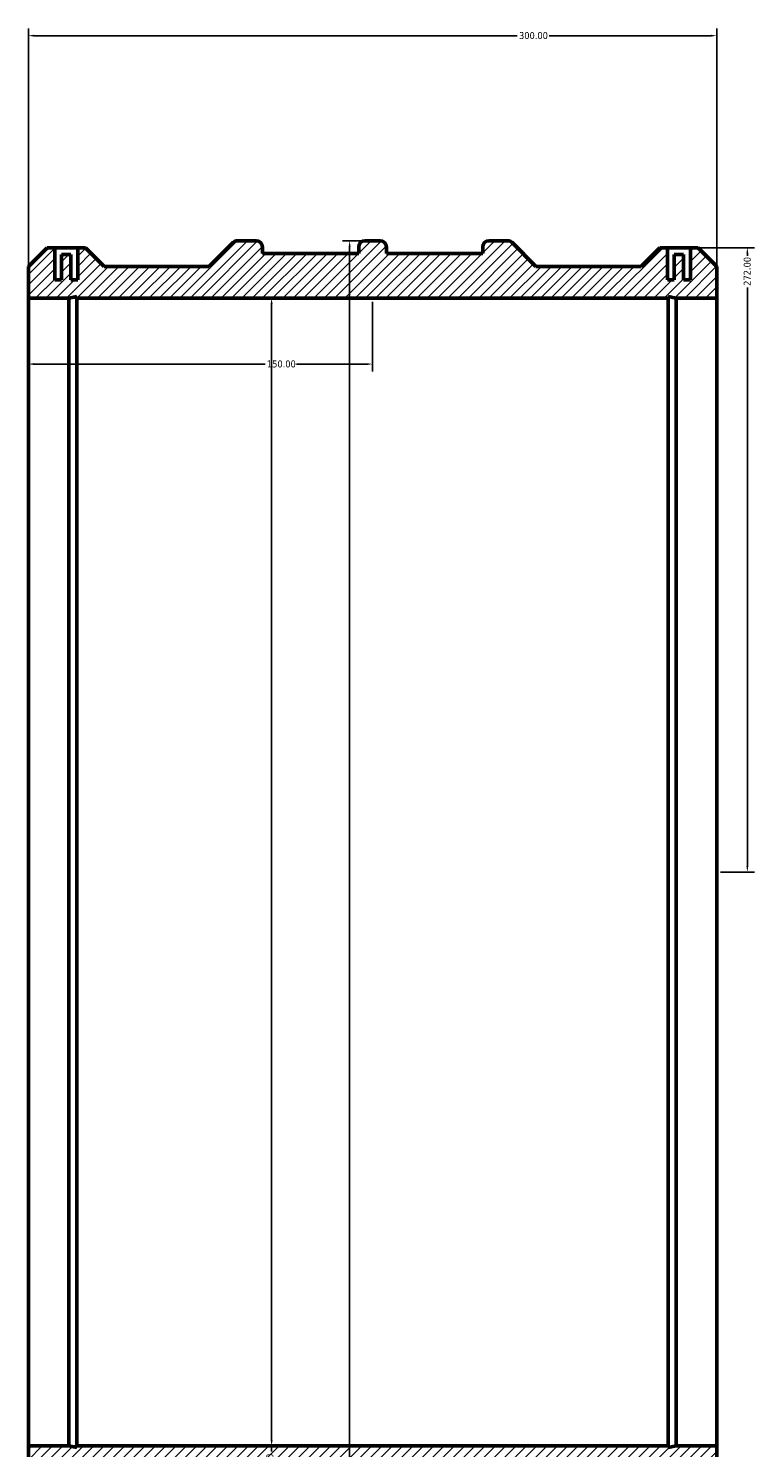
# Model space of a CAD drawing. Header units: millimetres. Extents: x -656 to 1762, y -2121 to 2259.
# Tile 2 of 7: x 374 to 691, y -1812 to -1194. Entities that reach past the tile are written whole.
import ezdxf

# ---------------------------------------------------------------- set-up
doc = ezdxf.new("R2010")
doc.units = ezdxf.units.MM
for name, color, linetype, lineweight in [('Dimension (ANSI)', 7, 'Continuous', 25), ('Hatch (ANSI)', 7, 'Continuous', 18), ('Visible (ANSI)', 7, 'Continuous', 50)]:
    doc.layers.add(name, color=color, linetype=linetype, lineweight=lineweight)
doc.styles.add('Note Text (ANSI)', font='tahoma.ttf')
doc.dimstyles.new('Default - mm (ANSI)', dxfattribs={"dimtxt": 3.048, "dimasz": 2.5, "dimexe": 3.175, "dimexo": 1.6002, "dimgap": 0.8, "dimtad": 0, "dimtoh": 1, "dimrnd": 1e-08, "dimzin": 4, "dimdsep": 46, "dimtxsty": 'Note Text (ANSI)', "dimcen": 0.09, "dimdle": 10, "dimclrd": 256, "dimclre": 256, "dimclrt": 230, "dimadec": 1, "dimazin": 1, "dimtfac": 1, "dimtofl": 0, "dimtmove": 0, "dimatfit": 3, "dimfxl": 1, "dimtolj": 1, "dimtzin": 4, "dimlwd": -1, "dimlwe": -1, "dimarcsym": 0})

# ---------------------------------------------------------------- blocks, each defined once
blk = doc.blocks.new('*D7')
at = {"layer": 'Defpoints', "color": 0, "transparency": 16777216}
for p in [(374.03, -1311.1), (374.03, -1811.1), (480.03, -1811.1)]:
    blk.add_point(p, dxfattribs=at)
at = {"layer": 'Dimension (ANSI)', "transparency": 16777216}
for p, q in [((375.63, -1311.1), (483.21, -1311.1)), ((480.03, -1313.6), (480.03, -1808.6)), ((375.63, -1811.1), (483.21, -1811.1)), ((480.03, -1811.1), (480.03, -1813.6))]:
    blk.add_line(p, q, dxfattribs=at)
for points in [[(479.61, -1313.6), (480.45, -1313.6), (480.03, -1311.1)], [(479.61, -1808.6), (480.45, -1808.6), (480.03, -1811.1)]]:
    blk.add_solid(points, dxfattribs=at)
at = {"layer": 'Dimension (ANSI)', "color": 230, "true_color": 0xff0080, "transparency": 16777216, "insert": (477.74, -1830.23), "char_height": 3.048, "attachment_point": 1, "rotation": 90, "style": 'Note Text (ANSI)'}
blk.add_mtext('\\A1;\\fAIGDT|b0|i0;\\H3.0480;\\ln\\fTahoma|b0|i0;\\H3.0480;500.00', dxfattribs=at)
blk = doc.blocks.new('*D8')
at = {"layer": 'Defpoints', "color": 0, "transparency": 16777216}
for p in [(674.03, -1196.74), (374.03, -1311.1), (674.03, -1311.1)]:
    blk.add_point(p, dxfattribs=at)
at = {"layer": 'Dimension (ANSI)', "transparency": 16777216}
for p, q in [((374.03, -1309.49), (374.03, -1193.56)), ((376.53, -1196.74), (587.06, -1196.74)), ((671.53, -1196.74), (601, -1196.74)), ((674.03, -1309.49), (674.03, -1193.56))]:
    blk.add_line(p, q, dxfattribs=at)
for points in [[(376.53, -1196.32), (376.53, -1197.15), (374.03, -1196.74)], [(671.53, -1196.32), (671.53, -1197.15), (674.03, -1196.74)]]:
    blk.add_solid(points, dxfattribs=at)
at = {"layer": 'Dimension (ANSI)', "color": 230, "true_color": 0xff0080, "transparency": 16777216, "insert": (587.86, -1195.15), "char_height": 3.048, "attachment_point": 1, "style": 'Note Text (ANSI)'}
blk.add_mtext('\\A1;300.00', dxfattribs=at)
blk = doc.blocks.new('*D9')
at = {"layer": 'Defpoints', "color": 0, "transparency": 16777216}
for p in [(520.78, -1286.1), (514.03, -1836.1), (520.78, -1836.1)]:
    blk.add_point(p, dxfattribs=at)
at = {"layer": 'Dimension (ANSI)', "transparency": 16777216}
for p, q in [((519.18, -1286.1), (510.86, -1286.1)), ((514.03, -1288.6), (514.03, -1818.7)), ((519.18, -1836.1), (510.86, -1836.1)), ((514.03, -1833.6), (514.03, -1832.59))]:
    blk.add_line(p, q, dxfattribs=at)
for points in [[(513.61, -1288.6), (514.45, -1288.6), (514.03, -1286.1)], [(513.61, -1833.6), (514.45, -1833.6), (514.03, -1836.1)]]:
    blk.add_solid(points, dxfattribs=at)
at = {"layer": 'Dimension (ANSI)', "color": 230, "true_color": 0xff0080, "transparency": 16777216, "insert": (512.44, -1831.79), "char_height": 3.048, "attachment_point": 1, "rotation": 90, "style": 'Note Text (ANSI)'}
blk.add_mtext('\\A1;550.00', dxfattribs=at)
blk = doc.blocks.new('*D10')
at = {"layer": 'Defpoints', "color": 0, "transparency": 16777216}
for p in [(662.53, -1289.1), (687.35, -1289.1), (674.03, -1561.1)]:
    blk.add_point(p, dxfattribs=at)
at = {"layer": 'Dimension (ANSI)', "transparency": 16777216}
for p, q in [((664.13, -1289.1), (690.53, -1289.1)), ((687.35, -1291.6), (687.35, -1292.59)), ((687.35, -1558.6), (687.35, -1306.51)), ((675.63, -1561.1), (690.53, -1561.1))]:
    blk.add_line(p, q, dxfattribs=at)
for points in [[(686.93, -1291.6), (687.77, -1291.6), (687.35, -1289.1)], [(686.93, -1558.6), (687.77, -1558.6), (687.35, -1561.1)]]:
    blk.add_solid(points, dxfattribs=at)
at = {"layer": 'Dimension (ANSI)', "color": 230, "true_color": 0xff0080, "transparency": 16777216, "insert": (685.76, -1305.71), "char_height": 3.048, "attachment_point": 1, "rotation": 90, "style": 'Note Text (ANSI)'}
blk.add_mtext('\\A1;272.00', dxfattribs=at)
blk = doc.blocks.new('*D11')
at = {"layer": 'Defpoints', "color": 0, "transparency": 16777216}
for p in [(374.03, -1311.1), (524.03, -1311.1), (524.03, -1339.81)]:
    blk.add_point(p, dxfattribs=at)
at = {"layer": 'Dimension (ANSI)', "transparency": 16777216}
for p, q in [((374.03, -1312.7), (374.03, -1342.98)), ((524.03, -1312.7), (524.03, -1342.98)), ((376.53, -1339.81), (477.19, -1339.81)), ((521.53, -1339.81), (490.87, -1339.81))]:
    blk.add_line(p, q, dxfattribs=at)
for points in [[(376.53, -1339.39), (376.53, -1340.22), (374.03, -1339.81)], [(521.53, -1339.39), (521.53, -1340.22), (524.03, -1339.81)]]:
    blk.add_solid(points, dxfattribs=at)
at = {"layer": 'Dimension (ANSI)', "color": 230, "true_color": 0xff0080, "transparency": 16777216, "insert": (477.99, -1338.22), "char_height": 3.048, "attachment_point": 1, "style": 'Note Text (ANSI)'}
blk.add_mtext('\\A1;150.00', dxfattribs=at)

msp = doc.modelspace()

# ---------------------------------------------------------------- hatches: boundary and pattern name
at = {"layer": 'Hatch (ANSI)'}
h = msp.add_hatch(dxfattribs=at)
h.set_pattern_fill('ANSI31', color=256, scale=25.4, style=0)
h.set_pattern_definition([(45, (0, 0), (-2.245064, 2.245064), [])])
edge = h.paths.add_edge_path()
edge.add_line((374.031, -1297.255), (374.031, -1311.095))
edge.add_line((374.031, -1311.095), (391.661, -1311.095))
edge.add_line((391.661, -1311.095), (395.187, -1310.346))
edge.add_line((395.187, -1310.346), (395.187, -1311.095))
edge.add_line((395.187, -1311.095), (652.876, -1311.095))
edge.add_line((652.876, -1311.095), (652.876, -1310.346))
edge.add_line((652.876, -1310.346), (656.402, -1311.095))
edge.add_line((656.402, -1311.095), (674.031, -1311.095))
edge.add_line((674.031, -1311.095), (674.031, -1297.255))
edge.add_line((674.031, -1297.255), (665.871, -1289.095))
edge.add_line((665.871, -1289.095), (665.031, -1289.095))
edge.add_line((665.031, -1289.095), (662.531, -1289.095))
edge.add_line((662.531, -1289.095), (662.531, -1303.095))
edge.add_line((662.531, -1303.095), (659.531, -1303.095))
edge.add_line((659.531, -1303.095), (659.531, -1292.095))
edge.add_line((659.531, -1292.095), (655.531, -1292.095))
edge.add_line((655.531, -1292.095), (655.531, -1303.095))
edge.add_line((655.531, -1303.095), (652.531, -1303.095))
edge.add_line((652.531, -1303.095), (652.531, -1289.095))
edge.add_line((652.531, -1289.095), (650.031, -1289.095))
edge.add_line((650.031, -1289.095), (649.191, -1289.095))
edge.add_line((649.191, -1289.095), (641.031, -1297.255))
edge.add_line((641.031, -1297.255), (595.191, -1297.255))
edge.add_line((595.191, -1297.255), (584.837, -1286.901))
edge.add_ellipse((582.892, -1288.845), major_axis=(1.945, 1.945), ratio=1, start_angle=0, end_angle=45)
edge.add_line((582.892, -1286.095), (574.781, -1286.095))
edge.add_ellipse((574.781, -1288.845), major_axis=(0, 2.75), ratio=1, start_angle=0, end_angle=90)
edge.add_line((572.031, -1288.845), (572.031, -1291.595))
edge.add_line((572.031, -1291.595), (530.031, -1291.595))
edge.add_line((530.031, -1291.595), (530.031, -1288.845))
edge.add_ellipse((527.281, -1288.845), major_axis=(2.75, 0), ratio=1, start_angle=0, end_angle=90)
edge.add_line((527.281, -1286.095), (520.781, -1286.095))
edge.add_ellipse((520.781, -1288.845), major_axis=(0, 2.75), ratio=1, start_angle=0, end_angle=90)
edge.add_line((518.031, -1288.845), (518.031, -1291.595))
edge.add_line((518.031, -1291.595), (476.031, -1291.595))
edge.add_line((476.031, -1291.595), (476.031, -1288.845))
edge.add_ellipse((473.281, -1288.845), major_axis=(2.75, 0), ratio=1, start_angle=0, end_angle=90)
edge.add_line((473.281, -1286.095), (465.17, -1286.095))
edge.add_ellipse((465.17, -1288.845), major_axis=(0, 2.75), ratio=1, start_angle=0, end_angle=45)
edge.add_line((463.226, -1286.901), (452.871, -1297.255))
edge.add_line((452.871, -1297.255), (407.031, -1297.255))
edge.add_line((407.031, -1297.255), (398.871, -1289.095))
edge.add_line((398.871, -1289.095), (398.031, -1289.095))
edge.add_line((398.031, -1289.095), (395.531, -1289.095))
edge.add_line((395.531, -1289.095), (395.531, -1303.095))
edge.add_line((395.531, -1303.095), (392.531, -1303.095))
edge.add_line((392.531, -1303.095), (392.531, -1292.095))
edge.add_line((392.531, -1292.095), (388.531, -1292.095))
edge.add_line((388.531, -1292.095), (388.531, -1303.095))
edge.add_line((388.531, -1303.095), (385.531, -1303.095))
edge.add_line((385.531, -1303.095), (385.531, -1289.095))
edge.add_line((385.531, -1289.095), (383.031, -1289.095))
edge.add_line((383.031, -1289.095), (382.191, -1289.095))
edge.add_line((382.191, -1289.095), (374.031, -1297.255))
edge = h.paths.add_edge_path()
edge.add_line((374.031, -1811.095), (374.031, -1824.935))
edge.add_line((374.031, -1824.935), (382.191, -1833.095))
edge.add_line((382.191, -1833.095), (398.871, -1833.095))
edge.add_line((398.871, -1833.095), (407.031, -1824.935))
edge.add_line((407.031, -1824.935), (452.871, -1824.935))
edge.add_line((452.871, -1824.935), (463.226, -1835.29))
edge.add_ellipse((465.17, -1833.345), major_axis=(-1.945, -1.945), ratio=1, start_angle=0, end_angle=45)
edge.add_line((465.17, -1836.095), (473.281, -1836.095))
edge.add_ellipse((473.281, -1833.345), major_axis=(0, -2.75), ratio=1, start_angle=0, end_angle=90)
edge.add_line((476.031, -1833.345), (476.031, -1830.595))
edge.add_line((476.031, -1830.595), (518.031, -1830.595))
edge.add_line((518.031, -1830.595), (518.031, -1833.345))
edge.add_ellipse((520.781, -1833.345), major_axis=(-2.75, 0), ratio=1, start_angle=0, end_angle=90)
edge.add_line((520.781, -1836.095), (527.281, -1836.095))
edge.add_ellipse((527.281, -1833.345), major_axis=(0, -2.75), ratio=1, start_angle=0, end_angle=90)
edge.add_line((530.031, -1833.345), (530.031, -1830.595))
edge.add_line((530.031, -1830.595), (572.031, -1830.595))
edge.add_line((572.031, -1830.595), (572.031, -1833.345))
edge.add_ellipse((574.781, -1833.345), major_axis=(-2.75, 0), ratio=1, start_angle=0, end_angle=90)
edge.add_line((574.781, -1836.095), (582.892, -1836.095))
edge.add_ellipse((582.892, -1833.345), major_axis=(0, -2.75), ratio=1, start_angle=0, end_angle=45)
edge.add_line((584.837, -1835.29), (595.191, -1824.935))
edge.add_line((595.191, -1824.935), (641.031, -1824.935))
edge.add_line((641.031, -1824.935), (649.191, -1833.095))
edge.add_line((649.191, -1833.095), (665.871, -1833.095))
edge.add_line((665.871, -1833.095), (674.031, -1824.935))
edge.add_line((674.031, -1824.935), (674.031, -1811.095))
edge.add_line((674.031, -1811.095), (656.402, -1811.095))
edge.add_line((656.402, -1811.095), (652.876, -1811.845))
edge.add_line((652.876, -1811.845), (652.876, -1811.095))
edge.add_line((652.876, -1811.095), (395.187, -1811.095))
edge.add_line((395.187, -1811.095), (395.187, -1811.845))
edge.add_line((395.187, -1811.845), (391.661, -1811.095))
edge.add_line((391.661, -1811.095), (374.031, -1811.095))

# ---------------------------------------------------------------- linework, layer by layer
at = {"layer": 'Visible (ANSI)'}
for p, q in [((382.191, -1289.095), (374.031, -1297.255)), ((383.031, -1289.095), (382.191, -1289.095)), ((385.531, -1289.095), (383.031, -1289.095)), ((385.531, -1303.095), (385.531, -1289.095)), ((385.531, -1289.095), (395.531, -1289.095)), ((392.531, -1292.095), (388.531, -1292.095)), ((388.531, -1292.095), (388.531, -1303.095)), ((392.531, -1303.095), (392.531, -1292.095)), ((398.031, -1289.095), (395.531, -1289.095)), ((395.531, -1289.095), (395.531, -1303.095)), ((398.871, -1289.095), (398.031, -1289.095)), ((407.031, -1297.255), (398.871, -1289.095)), ((463.226, -1286.901), (452.871, -1297.255)), ((473.281, -1286.095), (465.17, -1286.095)), ((476.031, -1291.595), (476.031, -1288.845)), ((518.031, -1291.595), (476.031, -1291.595)), ((518.031, -1288.845), (518.031, -1291.595)), ((527.281, -1286.095), (520.781, -1286.095)), ((530.031, -1291.595), (530.031, -1288.845)), ((572.031, -1291.595), (530.031, -1291.595)), ((572.031, -1288.845), (572.031, -1291.595)), ((582.892, -1286.095), (574.781, -1286.095)), ((595.191, -1297.255), (584.837, -1286.901)), ((649.191, -1289.095), (641.031, -1297.255)), ((650.031, -1289.095), (649.191, -1289.095)), ((652.531, -1289.095), (650.031, -1289.095)), ((652.531, -1303.095), (652.531, -1289.095)), ((662.531, -1289.095), (652.531, -1289.095)), ((659.531, -1292.095), (655.531, -1292.095)), ((655.531, -1292.095), (655.531, -1303.095)), ((659.531, -1303.095), (659.531, -1292.095)), ((665.031, -1289.095), (662.531, -1289.095)), ((662.531, -1289.095), (662.531, -1303.095)), ((665.871, -1289.095), (665.031, -1289.095)), ((674.031, -1297.255), (665.871, -1289.095)), ((374.031, -1297.255), (374.031, -1311.095)), ((452.871, -1297.255), (407.031, -1297.255)), ((641.031, -1297.255), (595.191, -1297.255)), ((674.031, -1311.095), (674.031, -1297.255)), ((388.531, -1303.095), (385.531, -1303.095)), ((395.531, -1303.095), (392.531, -1303.095)), ((655.531, -1303.095), (652.531, -1303.095)), ((662.531, -1303.095), (659.531, -1303.095)), ((391.661, -1311.095), (395.187, -1310.346)), ((395.187, -1310.346), (395.187, -1311.095)), ((652.876, -1311.095), (652.876, -1310.346)), ((652.876, -1310.346), (656.402, -1311.095)), ((374.031, -1311.095), (391.661, -1311.095)), ((374.031, -1811.095), (374.031, -1311.095)), ((391.661, -1811.095), (391.661, -1311.095)), ((395.187, -1311.095), (652.876, -1311.095)), ((395.187, -1811.095), (395.187, -1311.095)), ((652.876, -1811.095), (652.876, -1311.095)), ((656.402, -1311.095), (674.031, -1311.095)), ((656.402, -1811.095), (656.402, -1311.095)), ((674.031, -1811.095), (674.031, -1311.095)), ((374.031, -1811.095), (374.031, -1824.935)), ((391.661, -1811.095), (374.031, -1811.095)), ((395.187, -1811.845), (391.661, -1811.095)), ((652.876, -1811.095), (395.187, -1811.095)), ((395.187, -1811.095), (395.187, -1811.845)), ((656.402, -1811.095), (652.876, -1811.845)), ((652.876, -1811.845), (652.876, -1811.095)), ((674.031, -1811.095), (656.402, -1811.095)), ((674.031, -1824.935), (674.031, -1811.095))]:
    msp.add_line(p, q, dxfattribs=at)
for centre, start, end in [((465.17, -1288.845), 90, 135), ((473.281, -1288.845), 0, 90), ((520.781, -1288.845), 90, 180), ((527.281, -1288.845), 0, 90), ((574.781, -1288.845), 90, 180), ((582.892, -1288.845), 45, 90)]:
    msp.add_arc(centre, 2.75, start, end, dxfattribs=at)

# ---------------------------------------------------------------- dimensions: what is measured, and where the dimension line sits
at = {"layer": 'Dimension (ANSI)'}
for base, p1, p2, angle, picture, middle in [((674.031, -1196.738), (374.031, -1311.095), (674.031, -1311.095), 180, '*D8', (594.031, -1196.738)), ((514.031, -1836.095), (520.781, -1286.095), (520.781, -1836.095), 90, '*D9', (514.031, -1825.642)), ((687.35, -1289.095), (674.031, -1561.095), (662.531, -1289.095), 90, '*D10', (687.35, -1299.548)), ((524.031, -1339.806), (374.031, -1311.095), (524.031, -1311.095), 180, '*D11', (484.031, -1339.806))]:
    dim = msp.add_linear_dim(base=base, p1=p1, p2=p2, angle=angle, dimstyle='Default - mm (ANSI)', override={"dimtoh": 0, "dimdec": 2, "dimtp": 0, "dimtm": 0, "dimtdec": 2, "dimatfit": 1}, dxfattribs=at)
    dim.commit()
    dim.dimension.update_dxf_attribs({"geometry": picture, "text_midpoint": middle, "dimtype": 160})
dim = msp.add_linear_dim(base=(480.031, -1811.095), p1=(374.031, -1311.095), p2=(374.031, -1811.095), angle=90, text='\\fAIGDT|b0|i0;\\H3.0480;\\ln\\fTahoma|b0|i0;\\H3.0480;<>', dimstyle='Default - mm (ANSI)', override={"dimtoh": 0, "dimdec": 2, "dimtp": 0, "dimtm": 0, "dimtdec": 2, "dimatfit": 2}, dxfattribs=at)
dim.commit()
dim.dimension.update_dxf_attribs({"geometry": '*D7', "text_midpoint": (480.031, -1822.312), "dimtype": 160})

doc.saveas('drawing.dxf')
